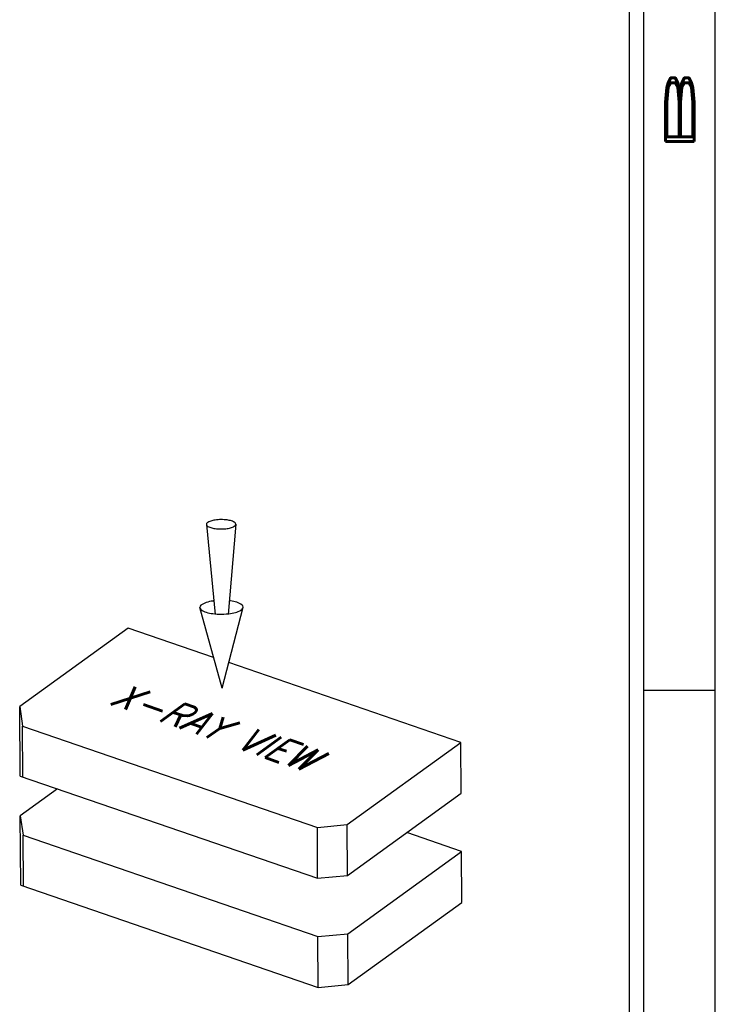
# Model space of a CAD drawing. Header units: inches. Extents: x -57.7 to -21.7, y -3.8 to 19.3.
# Tile 33 of 70: x -24.8 to -22.4, y -1.4 to 2.1. Entities that reach past the tile are written whole.
import ezdxf

# ---------------------------------------------------------------- set-up
doc = ezdxf.new("R2010")
doc.units = ezdxf.units.IN
doc.header["$LTSCALE"] = 0.5
doc.header["$MEASUREMENT"] = 0
for name, color, linetype in [('BORDER', 7, 'Continuous'), ('DSS-M-S', 53, 'Continuous'), ('DST-M-S', 53, 'Continuous'), ('SID-M-D', 42, 'Continuous'), ('SID-M-S', 105, 'Continuous')]:
    doc.layers.add(name, color=color, linetype=linetype)
doc.styles.add('R', font='ROMAND.SHX')
doc.styles.add('S', font='romans.shx')

# ---------------------------------------------------------------- blocks, each defined once
blk = doc.blocks.new('*U88')
at = {"layer": 'SID-M-S'}
for p, q in [((0.2499999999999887, 6.661338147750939e-16), (0.2499999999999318, 21.99999999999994)), ((0.3, 6.661338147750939e-16), (0.299999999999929, 21.99999999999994)), ((0.55, 6.661338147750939e-16), (0.549999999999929, 21.99999999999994)), ((0.2999999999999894, 2.999999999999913), (0.5499999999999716, 2.999999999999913))]:
    blk.add_line(p, q, dxfattribs=at)
at = {"layer": 'SID-M-D', "style": 'R', "width": 4}
blk.add_text('B', height=0.09999999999, rotation=90, dxfattribs=at).set_placement((0.4762159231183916, 4.846344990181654))
blk = doc.blocks.new('DMBLK003')
at = {"layer": 'DSS-M-S', "color": 7}
for p, q in [((-2.257677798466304, 3.372395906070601), (-2.197527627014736, 2.743365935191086)), ((-2.052454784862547, 3.373592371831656), (-2.105266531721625, 2.743903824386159)), ((-2.148400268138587, 2.229608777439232), (-2.302836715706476, 2.792818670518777)), ((-2.148400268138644, 2.229608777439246), (-2.000541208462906, 2.794581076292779)), ((-2.803260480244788, 2.648749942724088), (-3.561599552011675, 2.100536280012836)), ((-2.207174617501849, 2.443951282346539), (-2.803260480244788, 2.648749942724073)), ((-0.4799575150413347, 1.850527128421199), (-2.101781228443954, 2.407741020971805)), ((-3.558772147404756, 1.615567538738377), (-3.561599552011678, 2.100536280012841)), ((-3.561599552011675, 2.100536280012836), (-3.541300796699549, 1.963918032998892)), ((-3.541300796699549, 1.963918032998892), (-1.482980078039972, 1.256735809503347)), ((-3.539230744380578, 1.608853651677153), (-3.541300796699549, 1.963918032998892)), ((-1.274181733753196, 1.276371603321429), (-0.4799575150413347, 1.850527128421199)), ((-0.4778874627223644, 1.495462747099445), (-0.4799575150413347, 1.850527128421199)), ((-3.558772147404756, 1.615567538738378), (-1.480910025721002, 0.9016714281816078)), ((-3.297832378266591, 1.525915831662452), (-3.557156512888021, 1.338446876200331)), ((-1.272111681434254, 0.9213072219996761), (-0.4778874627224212, 1.495462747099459)), ((-3.554329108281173, 0.8534781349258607), (-3.557156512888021, 1.338446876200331)), ((-3.557156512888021, 1.338446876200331), (-3.536857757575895, 1.20182862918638)), ((-1.482980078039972, 1.256735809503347), (-1.274181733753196, 1.276371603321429)), ((-1.48091002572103, 0.9016714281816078), (-1.482980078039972, 1.256735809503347)), ((-1.272111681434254, 0.9213072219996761), (-1.274181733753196, 1.276371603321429)), ((-3.536857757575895, 1.20182862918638), (-1.478537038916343, 0.4946464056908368)), ((-3.534787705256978, 0.8467642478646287), (-3.536857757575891, 1.201828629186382)), ((-0.4755144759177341, 1.088437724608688), (-0.8587735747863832, 1.220114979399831)), ((-1.269738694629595, 0.5142821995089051), (-0.4755144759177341, 1.088437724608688)), ((-0.4734444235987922, 0.7333733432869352), (-0.4755144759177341, 1.088437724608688)), ((-1.48091002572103, 0.9016714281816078), (-1.272111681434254, 0.9213072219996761)), ((-3.554329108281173, 0.8534781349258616), (-1.476466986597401, 0.1395820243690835)), ((-1.267668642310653, 0.1592178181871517), (-0.4734444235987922, 0.7333733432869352)), ((-1.478537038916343, 0.4946464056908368), (-1.269738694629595, 0.5142821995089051)), ((-1.476466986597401, 0.1395820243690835), (-1.478537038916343, 0.4946464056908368)), ((-1.267668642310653, 0.1592178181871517), (-1.269738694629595, 0.5142821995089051)), ((-1.476466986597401, 0.1395820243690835), (-1.267668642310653, 0.1592178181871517))]:
    blk.add_line(p, q, dxfattribs=at)
blk.add_lwpolyline([(-2.257677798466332, 3.372395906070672, 0.233276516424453), (-2.252722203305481, 3.362498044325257, 0.08686546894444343), (-2.227461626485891, 3.349508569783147, 0.04420464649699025), (-2.196912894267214, 3.342891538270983, 0.03270883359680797), (-2.154782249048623, 3.340379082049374, 0.03270883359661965), (-2.112683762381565, 3.343382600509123, 0.04420464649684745), (-2.082214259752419, 3.350355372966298, 0.08686546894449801), (-2.057106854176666, 3.363638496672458, 0.2332765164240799), (-2.052267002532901, 3.37359346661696, 0.2332765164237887), (-2.057222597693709, 3.383491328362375, 0.0868654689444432), (-2.082483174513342, 3.396480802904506, 0.04420464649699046), (-2.113031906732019, 3.403097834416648, 0.03270883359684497), (-2.15516255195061, 3.405610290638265, 0.03270883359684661), (-2.19726103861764, 3.402606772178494, 0.04420464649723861), (-2.227730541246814, 3.395633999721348, 0.08686546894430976), (-2.252837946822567, 3.382350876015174, 0.2332765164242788)], format="xyb", close=True, dxfattribs=at)
for points in [[(-2.206598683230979, 2.838227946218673, 0.003885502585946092), (-2.213923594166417, 2.837278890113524, 0.04420464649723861), (-2.258764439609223, 2.827017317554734, 0.08686546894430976), (-2.295714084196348, 2.807469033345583, 0.2332765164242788), (-2.302836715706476, 2.79281867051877, 0.233276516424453)], [(-2.302836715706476, 2.79281867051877, 0.233276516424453), (-2.295543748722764, 2.778252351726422, 0.08686546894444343), (-2.258368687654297, 2.759136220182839, 0.04420464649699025), (-2.213411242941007, 2.749398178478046, 0.03270883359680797), (-2.151409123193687, 2.745700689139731, 0.03270883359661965), (-2.089454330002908, 2.750120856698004, 0.04420464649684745), (-2.044613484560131, 2.760382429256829, 0.08686546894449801), (-2.00766383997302, 2.77993071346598, 0.2332765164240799), (-2.000541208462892, 2.794581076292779, 0.2332765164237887), (-2.00783417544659, 2.809147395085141, 0.0868654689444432), (-2.045009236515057, 2.828263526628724, 0.04420464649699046), (-2.089966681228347, 2.838001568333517, 0.003885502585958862), (-2.097302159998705, 2.838865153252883, 0.03270883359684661)]]:
    blk.add_lwpolyline(points, format="xyb", dxfattribs=at)
at = {"layer": 'BORDER', "color": 2, "extrusion": (-0.005048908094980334, 0.8660106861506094, 0.4999999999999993), "style": 'S', "width": 0.7}
blk.add_text('X-RAY VIEW', height=0.3, rotation=145.0000000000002, dxfattribs=at).set_placement((2.935829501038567, -0.2807326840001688, 2.307999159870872))

msp = doc.modelspace()

# ---------------------------------------------------------------- block references
at = {"layer": 'DST-M-S', "xscale": 0.5, "yscale": 0.5, "zscale": 0.5}
msp.add_blockref('DMBLK003', (-23.02401317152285, -1.362743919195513), dxfattribs=at)
at = {"layer": 'SID-M-D'}
msp.add_blockref('*U88', (-22.92591967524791, -3.255259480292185), dxfattribs=at)

doc.saveas('drawing.dxf')
